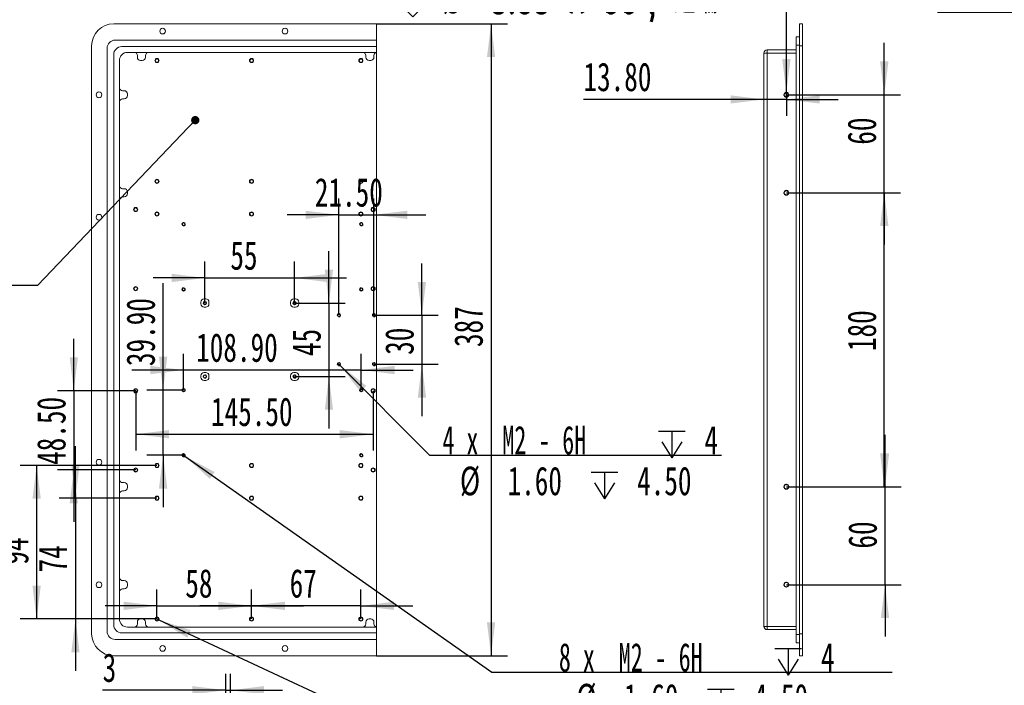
# Model space of a CAD drawing. Header units: millimetres. Extents: x 0 to 658, y -2 to 210.
# Tile 3 of 11: x 97 to 218, y 77 to 158. Entities that reach past the tile are written whole.
import ezdxf

# ---------------------------------------------------------------- set-up
doc = ezdxf.new("R2010")
doc.units = ezdxf.units.MM
doc.layers.add('图框', color=7, linetype='Continuous')
doc.styles.add('SLDTEXTSTYLE0', font='TXT', dxfattribs={"width": 0.7, "bigfont": 'bigfont'})
doc.styles.add('SLDTEXTSTYLE1', font='TXT', dxfattribs={"width": 0.7})
doc.styles.add('SLDTEXTSTYLE4', font='TXT', dxfattribs={"width": 0.633333})
doc.styles.add('SLDTEXTSTYLE5', font='TXT', dxfattribs={"width": 0.616667})
doc.dimstyles.new('SLDDIMSTYLE0', dxfattribs={"dimtxt": 3.5, "dimasz": 4.08, "dimexe": 0, "dimexo": 0.0625, "dimgap": 0.875, "dimtad": 2, "dimlfac": 5, "dimrnd": 1e-09, "dimzin": 12, "dimdsep": 46, "dimtxsty": 'SLDTEXTSTYLE1', "dimsah": 1, "dimcen": 0.09, "dimadec": 0, "dimazin": 3, "dimtfac": 1, "dimtofl": 0, "dimtmove": 0, "dimatfit": 3, "dimfxl": 0, "dimfrac": 2, "dimtolj": 1, "dimtzin": 12, "dimarcsym": 0})
doc.dimstyles.new('SLDDIMSTYLE1', dxfattribs={"dimtxt": 3.5, "dimasz": 4.08, "dimexe": 0, "dimexo": 0.0625, "dimgap": 0.875, "dimtad": 0, "dimtih": 1, "dimtoh": 1, "dimdec": 6, "dimlfac": 5, "dimrnd": 1e-09, "dimzin": 12, "dimdsep": 46, "dimtxsty": 'SLDTEXTSTYLE1', "dimblk1": 'NONE', "dimsah": 1, "dimcen": 0, "dimadec": 0, "dimazin": 3, "dimtfac": 1, "dimtmove": 0, "dimatfit": 3, "dimldrblk": 'NONE', "dimfxl": 0, "dimfrac": 2, "dimtolj": 1, "dimtzin": 12, "dimarcsym": 0})
doc.dimstyles.new('SLDDIMSTYLE2', dxfattribs={"dimtxt": 3.5, "dimasz": 4.08, "dimexe": 0, "dimexo": 0.0625, "dimgap": 0.875, "dimtad": 2, "dimlfac": 5, "dimrnd": 1e-09, "dimzin": 12, "dimdsep": 46, "dimtxsty": 'SLDTEXTSTYLE1', "dimsah": 1, "dimcen": 0.09, "dimadec": 0, "dimazin": 3, "dimtfac": 1, "dimtmove": 0, "dimatfit": 0, "dimfxl": 0, "dimfrac": 2, "dimtolj": 1, "dimtzin": 12, "dimarcsym": 0})
doc.dimstyles.new('SLDDIMSTYLE3', dxfattribs={"dimtxt": 3.5, "dimasz": 4.08, "dimexe": 0, "dimexo": 0.0625, "dimgap": 0.875, "dimtad": 2, "dimlfac": 5, "dimrnd": 1e-09, "dimzin": 4, "dimdsep": 46, "dimtxsty": 'SLDTEXTSTYLE1', "dimsah": 1, "dimcen": 0.09, "dimadec": 0, "dimazin": 1, "dimtfac": 1, "dimtmove": 0, "dimatfit": 0, "dimfxl": 0, "dimfrac": 2, "dimtolj": 1, "dimtzin": 12, "dimarcsym": 0})
doc.dimstyles.new('SLDDIMSTYLE4', dxfattribs={"dimtxt": 3.5, "dimasz": 4.08, "dimexe": 0, "dimexo": 0.0625, "dimgap": 0.875, "dimtad": 2, "dimlfac": 5, "dimrnd": 1e-09, "dimzin": 4, "dimdsep": 46, "dimtxsty": 'SLDTEXTSTYLE1', "dimsah": 1, "dimcen": 0.09, "dimadec": 0, "dimazin": 1, "dimtfac": 1, "dimtofl": 0, "dimtmove": 0, "dimatfit": 3, "dimfxl": 0, "dimfrac": 2, "dimtolj": 1, "dimtzin": 12, "dimarcsym": 0})
doc.dimstyles.new('SLDDIMSTYLE5', dxfattribs={"dimtxt": 0.18, "dimasz": 1.016, "dimexe": 0, "dimexo": 0.0625, "dimgap": 0, "dimtad": 0, "dimtih": 1, "dimtoh": 1, "dimdec": 0, "dimrnd": 1e-09, "dimzin": 0, "dimdsep": 46, "dimtxsty": 'Standard', "dimblk1": 'DOT', "dimblk2": 'DOT', "dimsah": 1, "dimcen": 0.09, "dimadec": 0, "dimazin": 0, "dimtfac": 1.016, "dimtdec": 0, "dimtofl": 0, "dimtmove": 0, "dimatfit": 3, "dimldrblk": 'DOT', "dimfxl": 0, "dimfrac": 2, "dimtolj": 1, "dimtzin": 0, "dimarcsym": 0})

# ---------------------------------------------------------------- blocks, each defined once
blk = doc.blocks.new('_D')
at = {"layer": '图框'}
for p, q in [((141.08, 157.86), (157.14, 157.86)), ((155.14, 157.86), (155.14, 80.46)), ((141.08, 80.46), (157.14, 80.46))]:
    blk.add_line(p, q, dxfattribs=at)
for points in [[(155.14, 157.86), (154.63, 153.78), (155.64, 153.78)], [(155.14, 80.46), (155.64, 84.54), (154.63, 84.54)]]:
    blk.add_solid(points, dxfattribs=at)
at = {"layer": '图框', "insert": (150.62, 118.27), "char_height": 3.5, "attachment_point": 1, "rotation": 90, "style": 'SLDTEXTSTYLE1'}
blk.add_mtext('387', dxfattribs=at)
blk = doc.blocks.new('SW_SYMBOL_HOLE_DEPTH')
at = {"layer": '图框', "color": 0}
for p, q in [((0, 875), (800, 875)), ((400, 875), (400, 75)), ((100, 555), (400, 75)), ((700, 555), (400, 75))]:
    blk.add_line(p, q, dxfattribs=at)
blk = doc.blocks.new('SW_SYMBOL_HOLE_SINK')
at = {"layer": '图框', "color": 0}
for p, q in [((0, 875), (800, 75)), ((800, 75), (1600, 875))]:
    blk.add_line(p, q, dxfattribs=at)
blk = doc.blocks.new('_D_1')
at = {"layer": '图框'}
for p, q in [((113.95, 85.07), (114.41, 84.85)), ((114.41, 84.85), (161.26, 63.06)), ((161.26, 63.06), (210.31, 63.06))]:
    blk.add_line(p, q, dxfattribs=at)
blk.add_solid([(114.41, 84.85), (117.9, 82.67), (118.33, 83.59)], dxfattribs=at)
at = {"layer": '图框', "xscale": 0.004072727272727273, "yscale": 0.004072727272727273, "zscale": 0.004072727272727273}
for name, p in [('SW_SYMBOL_HOLE_DEPTH', (199.01, 62.42)), ('SW_SYMBOL_HOLE_DEPTH', (187.7, 57.42)), ('SW_SYMBOL_HOLE_SINK', (162.85, 52.42))]:
    blk.add_blockref(name, p, dxfattribs=at)
at = {"layer": '图框', "char_height": 3.5, "attachment_point": 1}
for s, insert, style in [('26 x  M2.5 - 6H', (166.42, 66.64), 'SLDTEXTSTYLE4'), ('5', (204.64, 66.64), 'SLDTEXTSTYLE1'), ('%%c', (171.61, 61.64), 'SLDTEXTSTYLE1'), ('2.05', (177.45, 61.64), 'SLDTEXTSTYLE1'), ('4.50', (193.34, 61.64), 'SLDTEXTSTYLE1'), ('%%c', (169.78, 56.64), 'SLDTEXTSTYLE1'), ('2.55 X 90\\M+1818B, \\M+18BDF\\M+1925B', (175.62, 56.64), 'SLDTEXTSTYLE0')]:
    blk.add_mtext(s, dxfattribs=dict(at, insert=insert, style=style))
blk = doc.blocks.new('_NONE')
blk = doc.blocks.new('_D_2')
at = {"layer": '图框'}
for p, q in [((117.28, 105.13), (117.62, 104.89)), ((117.62, 104.89), (155.25, 78.43)), ((155.25, 78.43), (204.29, 78.43))]:
    blk.add_line(p, q, dxfattribs=at)
blk.add_solid([(117.62, 104.89), (120.66, 102.13), (121.25, 102.96)], dxfattribs=at)
at = {"layer": '图框', "xscale": 0.004072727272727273, "yscale": 0.004072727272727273, "zscale": 0.004072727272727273}
for name, p in [('SW_SYMBOL_HOLE_DEPTH', (189.93, 77.79)), ('SW_SYMBOL_HOLE_DEPTH', (181.68, 72.79)), ('SW_SYMBOL_HOLE_SINK', (156.83, 67.79))]:
    blk.add_blockref(name, p, dxfattribs=at)
at = {"layer": '图框', "char_height": 3.5, "attachment_point": 1}
for s, insert, style in [('8 x  M2 - 6H', (163.45, 82.02), 'SLDTEXTSTYLE5'), ('4', (195.57, 82.02), 'SLDTEXTSTYLE1'), ('%%c', (165.59, 77.02), 'SLDTEXTSTYLE1'), ('1.60', (171.43, 77.02), 'SLDTEXTSTYLE1'), ('4.50', (187.32, 77.02), 'SLDTEXTSTYLE1'), ('%%c', (163.76, 72.02), 'SLDTEXTSTYLE1'), ('2.05 X 90\\M+1818B, \\M+18BDF\\M+1925B', (169.6, 72.02), 'SLDTEXTSTYLE0')]:
    blk.add_mtext(s, dxfattribs=dict(at, insert=insert, style=style))
blk = doc.blocks.new('_D_3')
at = {"layer": '图框'}
for p, q in [((136.37, 116.27), (136.6, 116.05)), ((136.6, 116.05), (147.59, 105.03)), ((147.59, 105.03), (183.4, 105.03))]:
    blk.add_line(p, q, dxfattribs=at)
blk.add_solid([(136.6, 116.05), (139.12, 112.8), (139.84, 113.52)], dxfattribs=at)
at = {"layer": '图框', "xscale": 0.004072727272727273, "yscale": 0.004072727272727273, "zscale": 0.004072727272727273}
for p in [(175.66, 104.39), (167.41, 99.39)]:
    blk.add_blockref('SW_SYMBOL_HOLE_DEPTH', p, dxfattribs=at)
at = {"layer": '图框', "char_height": 3.5, "attachment_point": 1}
for s, insert, style in [('4 x  M2 - 6H', (149.18, 108.62), 'SLDTEXTSTYLE5'), ('4', (181.29, 108.62), 'SLDTEXTSTYLE1'), ('%%c', (151.32, 103.62), 'SLDTEXTSTYLE1'), ('1.60', (157.16, 103.62), 'SLDTEXTSTYLE1'), ('4.50', (173.04, 103.62), 'SLDTEXTSTYLE1')]:
    blk.add_mtext(s, dxfattribs=dict(at, insert=insert, style=style))
blk = doc.blocks.new('_D_4')
at = {"layer": '图框'}
for p, q in [((104.2, 99.76), (104.2, 106.11)), ((114.18, 99.76), (102.2, 99.76)), ((104.2, 99.76), (104.2, 84.96)), ((114.18, 84.96), (102.2, 84.96)), ((104.2, 84.96), (104.2, 78.61))]:
    blk.add_line(p, q, dxfattribs=at)
for points in [[(104.2, 99.76), (104.7, 103.84), (103.69, 103.84)], [(104.2, 84.96), (103.69, 80.88), (104.7, 80.88)]]:
    blk.add_solid(points, dxfattribs=at)
at = {"layer": '图框', "insert": (99.68, 90.66), "char_height": 3.5, "attachment_point": 1, "rotation": 90, "style": 'SLDTEXTSTYLE1'}
blk.add_mtext('74', dxfattribs=at)
blk = doc.blocks.new('_D_5')
at = {"layer": '图框'}
for p, q in [((114.18, 103.76), (97.44, 103.76)), ((99.44, 103.76), (99.44, 84.96)), ((114.18, 84.96), (97.44, 84.96))]:
    blk.add_line(p, q, dxfattribs=at)
for points in [[(99.44, 103.76), (98.93, 99.68), (99.95, 99.68)], [(99.44, 84.96), (99.95, 89.04), (98.93, 89.04)]]:
    blk.add_solid(points, dxfattribs=at)
at = {"layer": '图框', "insert": (94.93, 91.61), "char_height": 3.5, "attachment_point": 1, "rotation": 90, "style": 'SLDTEXTSTYLE1'}
blk.add_mtext('94', dxfattribs=at)
blk = doc.blocks.new('_D_6')
at = {"layer": '图框'}
for p, q in [((114.18, 84.96), (114.18, 88.57)), ((125.78, 84.96), (125.78, 88.57)), ((114.18, 86.57), (107.83, 86.57)), ((114.18, 86.57), (125.78, 86.57)), ((125.78, 86.57), (132.13, 86.57))]:
    blk.add_line(p, q, dxfattribs=at)
for points in [[(114.18, 86.57), (110.1, 87.08), (110.1, 86.06)], [(125.78, 86.57), (129.86, 86.06), (129.86, 87.08)]]:
    blk.add_solid(points, dxfattribs=at)
at = {"layer": '图框', "insert": (117.66, 91.08), "char_height": 3.5, "attachment_point": 1, "style": 'SLDTEXTSTYLE1'}
blk.add_mtext('58', dxfattribs=at)
blk = doc.blocks.new('_D_7')
at = {"layer": '图框'}
for p, q in [((125.78, 84.96), (125.78, 88.57)), ((139.18, 84.96), (139.18, 88.57)), ((125.78, 86.57), (119.43, 86.57)), ((139.18, 86.57), (125.78, 86.57)), ((139.18, 86.57), (145.53, 86.57))]:
    blk.add_line(p, q, dxfattribs=at)
for points in [[(125.78, 86.57), (121.7, 87.08), (121.7, 86.06)], [(139.18, 86.57), (143.26, 86.06), (143.26, 87.08)]]:
    blk.add_solid(points, dxfattribs=at)
at = {"layer": '图框', "insert": (130.45, 91.08), "char_height": 3.5, "attachment_point": 1, "style": 'SLDTEXTSTYLE1'}
blk.add_mtext('67', dxfattribs=at)
blk = doc.blocks.new('_D_8')
at = {"layer": '图框'}
for p, q in [((103.99, 112.91), (103.99, 119.26)), ((111.58, 112.91), (101.99, 112.91)), ((103.99, 112.91), (103.99, 103.21)), ((111.58, 103.21), (101.99, 103.21)), ((103.99, 103.21), (103.99, 96.86))]:
    blk.add_line(p, q, dxfattribs=at)
for points in [[(103.99, 112.91), (104.5, 116.99), (103.49, 116.99)], [(103.99, 103.21), (103.49, 99.13), (104.5, 99.13)]]:
    blk.add_solid(points, dxfattribs=at)
at = {"layer": '图框', "insert": (99.48, 103.83), "char_height": 3.5, "attachment_point": 1, "rotation": 90, "style": 'SLDTEXTSTYLE1'}
blk.add_mtext('48.50', dxfattribs=at)
blk = doc.blocks.new('_D_9')
at = {"layer": '图框'}
for p, q in [((111.58, 112.91), (111.58, 105.59)), ((140.68, 112.91), (140.68, 105.59)), ((111.58, 107.59), (140.68, 107.59))]:
    blk.add_line(p, q, dxfattribs=at)
for points in [[(111.58, 107.59), (115.66, 107.08), (115.66, 108.1)], [(140.68, 107.59), (136.6, 108.1), (136.6, 107.08)]]:
    blk.add_solid(points, dxfattribs=at)
at = {"layer": '图框', "insert": (120.81, 112.1), "char_height": 3.5, "attachment_point": 1, "style": 'SLDTEXTSTYLE1'}
blk.add_mtext('145.50', dxfattribs=at)
blk = doc.blocks.new('_D_10')
at = {"layer": '图框'}
for p, q in [((114.94, 112.99), (114.94, 126.11)), ((117.45, 112.99), (112.94, 112.99)), ((114.94, 105.01), (114.94, 112.99)), ((117.45, 105.01), (112.94, 105.01)), ((114.94, 105.01), (114.94, 98.66))]:
    blk.add_line(p, q, dxfattribs=at)
for points in [[(114.94, 112.99), (115.45, 117.07), (114.43, 117.07)], [(114.94, 105.01), (114.43, 100.93), (115.45, 100.93)]]:
    blk.add_solid(points, dxfattribs=at)
at = {"layer": '图框', "insert": (110.43, 115.93), "char_height": 3.5, "attachment_point": 1, "rotation": 90, "style": 'SLDTEXTSTYLE1'}
blk.add_mtext('39.90', dxfattribs=at)
blk = doc.blocks.new('_D_11')
at = {"layer": '图框'}
for p, q in [((117.45, 112.99), (117.45, 117.45)), ((139.23, 112.99), (139.23, 117.45)), ((117.45, 115.45), (111.1, 115.45)), ((139.23, 115.45), (117.45, 115.45)), ((139.23, 115.45), (145.58, 115.45))]:
    blk.add_line(p, q, dxfattribs=at)
for points in [[(117.45, 115.45), (113.37, 115.96), (113.37, 114.94)], [(139.23, 115.45), (143.31, 114.94), (143.31, 115.96)]]:
    blk.add_solid(points, dxfattribs=at)
at = {"layer": '图框', "insert": (118.99, 119.96), "char_height": 3.5, "attachment_point": 1, "style": 'SLDTEXTSTYLE1'}
blk.add_mtext('108.90', dxfattribs=at)
blk = doc.blocks.new('_D_12')
at = {"layer": '图框'}
for p, q in [((120.06, 123.66), (120.06, 128.73)), ((131.06, 123.66), (131.06, 128.73)), ((120.06, 126.73), (113.71, 126.73)), ((120.06, 126.73), (131.06, 126.73)), ((131.06, 126.73), (137.41, 126.73))]:
    blk.add_line(p, q, dxfattribs=at)
for points in [[(120.06, 126.73), (115.98, 127.24), (115.98, 126.22)], [(131.06, 126.73), (135.14, 126.22), (135.14, 127.24)]]:
    blk.add_solid(points, dxfattribs=at)
at = {"layer": '图框', "insert": (123.18, 131.24), "char_height": 3.5, "attachment_point": 1, "style": 'SLDTEXTSTYLE1'}
blk.add_mtext('55', dxfattribs=at)
blk = doc.blocks.new('_D_13')
at = {"layer": '图框'}
for p, q in [((135.26, 123.66), (135.26, 130.01)), ((131.06, 123.66), (137.26, 123.66)), ((135.26, 123.66), (135.26, 114.66)), ((131.06, 114.66), (137.26, 114.66)), ((135.26, 114.66), (135.26, 108.31))]:
    blk.add_line(p, q, dxfattribs=at)
for points in [[(135.26, 123.66), (135.77, 127.74), (134.76, 127.74)], [(135.26, 114.66), (134.76, 110.58), (135.77, 110.58)]]:
    blk.add_solid(points, dxfattribs=at)
at = {"layer": '图框', "insert": (130.75, 117.16), "char_height": 3.5, "attachment_point": 1, "rotation": 90, "style": 'SLDTEXTSTYLE1'}
blk.add_mtext('45', dxfattribs=at)
blk = doc.blocks.new('_D_14')
at = {"layer": '图框'}
for p, q in [((146.66, 122.16), (146.66, 128.51)), ((140.78, 122.16), (148.66, 122.16)), ((146.66, 122.16), (146.66, 116.16)), ((140.78, 116.16), (148.66, 116.16)), ((146.66, 116.16), (146.66, 109.81))]:
    blk.add_line(p, q, dxfattribs=at)
for points in [[(146.66, 122.16), (147.17, 126.24), (146.15, 126.24)], [(146.66, 116.16), (146.15, 112.08), (147.17, 112.08)]]:
    blk.add_solid(points, dxfattribs=at)
at = {"layer": '图框', "insert": (142.15, 117.31), "char_height": 3.5, "attachment_point": 1, "rotation": 90, "style": 'SLDTEXTSTYLE1'}
blk.add_mtext('30', dxfattribs=at)
blk = doc.blocks.new('_D_15')
at = {"layer": '图框'}
for p, q in [((136.48, 122.16), (136.48, 136.46)), ((140.78, 122.16), (140.78, 136.46)), ((136.48, 134.46), (130.13, 134.46)), ((136.48, 134.46), (140.78, 134.46)), ((140.78, 134.46), (147.13, 134.46))]:
    blk.add_line(p, q, dxfattribs=at)
for points in [[(136.48, 134.46), (132.4, 134.96), (132.4, 133.95)], [(140.78, 134.46), (144.86, 133.95), (144.86, 134.96)]]:
    blk.add_solid(points, dxfattribs=at)
at = {"layer": '图框', "insert": (133.54, 138.97), "char_height": 3.5, "attachment_point": 1, "style": 'SLDTEXTSTYLE1'}
blk.add_mtext('21.50', dxfattribs=at)
blk = doc.blocks.new('SW_NOTE_2')
at = {"layer": '图框', "color": 0}
blk.add_line((-45.27, 0), (0, 0), dxfattribs=at)
at = {"layer": '图框', "color": 0, "insert": (-45.76, 5.56), "char_height": 4.2333, "attachment_point": 1, "style": 'SLDTEXTSTYLE0'}
blk.add_mtext('\\M+193E0\\M+19594\\M+1967B\\M+19046导电氧\\M+189BB', dxfattribs=at)
blk = doc.blocks.new('_DOT')
at = {"color": 0, "linetype": 'ByBlock', "lineweight": -2}
blk.add_line((-0.5, 0), (-1, 0), dxfattribs=at)
at = {"color": 0, "linetype": 'ByBlock', "const_width": 0.5}
blk.add_lwpolyline([(-0.25, 0, 1), (0.25, 0, 1)], format="xyb", close=True, dxfattribs=at)
blk = doc.blocks.new('_D_33')
at = {"layer": '图框'}
for p, q in [((122.62, 66.23), (122.62, 78.23)), ((123.22, 66.23), (123.22, 78.23)), ((122.62, 76.23), (107.53, 76.23)), ((122.62, 76.23), (123.22, 76.23)), ((123.22, 76.23), (129.57, 76.23))]:
    blk.add_line(p, q, dxfattribs=at)
for points in [[(122.62, 76.23), (118.54, 76.74), (118.54, 75.73)], [(123.22, 76.23), (127.3, 75.73), (127.3, 76.74)]]:
    blk.add_solid(points, dxfattribs=at)
at = {"layer": '图框', "insert": (107.53, 80.75), "char_height": 3.5, "attachment_point": 1, "style": 'SLDTEXTSTYLE1'}
blk.add_mtext('3', dxfattribs=at)
blk = doc.blocks.new('_D_35')
at = {"layer": '图框'}
for p, q in [((191.33, 169.06), (142.28, 169.06)), ((191.33, 149.46), (191.33, 169.06)), ((191.33, 148.85), (191.33, 149.46))]:
    blk.add_line(p, q, dxfattribs=at)
blk.add_solid([(191.33, 149.46), (191.84, 153.54), (190.82, 153.54)], dxfattribs=at)
at = {"layer": '图框', "xscale": 0.004072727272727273, "yscale": 0.004072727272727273, "zscale": 0.004072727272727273}
for name, p in [('SW_SYMBOL_HOLE_DEPTH', (175.38, 168.42)), ('SW_SYMBOL_HOLE_DEPTH', (167.13, 163.42)), ('SW_SYMBOL_HOLE_SINK', (142.28, 158.42))]:
    blk.add_blockref(name, p, dxfattribs=at)
at = {"layer": '图框', "char_height": 3.5, "attachment_point": 1}
for s, insert, style in [('4 x  M3 - 6H', (148.9, 172.65), 'SLDTEXTSTYLE5'), ('5', (181.02, 172.65), 'SLDTEXTSTYLE1'), ('%%c', (151.04, 167.65), 'SLDTEXTSTYLE1'), ('2.50', (156.88, 167.65), 'SLDTEXTSTYLE1'), ('5.50', (172.77, 167.65), 'SLDTEXTSTYLE1'), ('3.05 X 90\\M+1818B, \\M+18BDF\\M+1925B', (155.05, 162.65), 'SLDTEXTSTYLE0'), ('%%c', (149.21, 162.65), 'SLDTEXTSTYLE1')]:
    blk.add_mtext(s, dxfattribs=dict(at, insert=insert, style=style))
blk = doc.blocks.new('_D_36')
at = {"layer": '图框'}
for p, q in [((203.33, 149.16), (203.33, 155.51)), ((191.33, 149.16), (205.33, 149.16)), ((203.33, 137.16), (203.33, 149.16)), ((191.33, 137.16), (205.33, 137.16)), ((203.33, 137.16), (203.33, 130.81))]:
    blk.add_line(p, q, dxfattribs=at)
for points in [[(203.33, 149.16), (203.84, 153.24), (202.82, 153.24)], [(203.33, 137.16), (202.82, 133.08), (203.84, 133.08)]]:
    blk.add_solid(points, dxfattribs=at)
at = {"layer": '图框', "insert": (198.82, 143.05), "char_height": 3.5, "attachment_point": 1, "rotation": 90, "style": 'SLDTEXTSTYLE1'}
blk.add_mtext('60', dxfattribs=at)
blk = doc.blocks.new('_D_37')
at = {"layer": '图框'}
for p, q in [((191.33, 137.16), (205.33, 137.16)), ((203.33, 101.16), (203.33, 137.16)), ((191.33, 101.16), (205.33, 101.16))]:
    blk.add_line(p, q, dxfattribs=at)
for points in [[(203.33, 137.16), (202.82, 133.08), (203.84, 133.08)], [(203.33, 101.16), (203.84, 105.24), (202.82, 105.24)]]:
    blk.add_solid(points, dxfattribs=at)
at = {"layer": '图框', "insert": (198.82, 117.77), "char_height": 3.5, "attachment_point": 1, "rotation": 90, "style": 'SLDTEXTSTYLE1'}
blk.add_mtext('180', dxfattribs=at)
blk = doc.blocks.new('_D_38')
at = {"layer": '图框'}
for p, q in [((203.42, 101.16), (203.42, 107.51)), ((191.33, 101.16), (205.42, 101.16)), ((203.42, 89.16), (203.42, 101.16)), ((191.33, 89.16), (205.42, 89.16)), ((203.42, 89.16), (203.42, 82.81))]:
    blk.add_line(p, q, dxfattribs=at)
for points in [[(203.42, 101.16), (203.93, 105.24), (202.91, 105.24)], [(203.42, 89.16), (202.91, 85.08), (203.93, 85.08)]]:
    blk.add_solid(points, dxfattribs=at)
at = {"layer": '图框', "insert": (198.91, 93.58), "char_height": 3.5, "attachment_point": 1, "rotation": 90, "style": 'SLDTEXTSTYLE1'}
blk.add_mtext('60', dxfattribs=at)
blk = doc.blocks.new('_D_39')
at = {"layer": '图框'}
for p, q in [((188.57, 148.59), (166.46, 148.59)), ((191.33, 148.59), (188.57, 148.59)), ((191.33, 149.16), (191.33, 146.59)), ((191.33, 148.59), (197.68, 148.59))]:
    blk.add_line(p, q, dxfattribs=at)
for points in [[(188.57, 148.59), (184.49, 149.1), (184.49, 148.09)], [(191.33, 148.59), (195.41, 148.09), (195.41, 149.1)]]:
    blk.add_solid(points, dxfattribs=at)
at = {"layer": '图框', "insert": (166.46, 153.11), "char_height": 3.5, "attachment_point": 1, "style": 'SLDTEXTSTYLE1'}
blk.add_mtext('13.80', dxfattribs=at)
blk = doc.blocks.new('_D_44')
at = {"layer": '图框'}
for p, q in [((219.61, 157.86), (219.61, 161.26)), ((230.81, 156.96), (230.81, 161.26)), ((219.61, 159.26), (209.85, 159.26)), ((230.81, 159.26), (219.61, 159.26))]:
    blk.add_line(p, q, dxfattribs=at)
for points in [[(219.61, 159.26), (223.69, 158.75), (223.69, 159.77)], [(230.81, 159.26), (226.73, 159.77), (226.73, 158.75)]]:
    blk.add_solid(points, dxfattribs=at)
at = {"layer": '图框', "insert": (209.85, 163.77), "char_height": 3.5, "attachment_point": 1, "style": 'SLDTEXTSTYLE1'}
blk.add_mtext('56', dxfattribs=at)

msp = doc.modelspace()

# ---------------------------------------------------------------- linework, layer by layer
at = {"color": 7, "linetype": 'Continuous', "lineweight": 15}
for p, q in [((108.88203612, 157.85974716), (141.08203656, 157.85974716)), ((141.08203656, 157.85974716), (141.08203656, 155.85974608)), ((192.92773731, 157.85974716), (193.32773733, 157.85974716)), ((192.92773731, 155.15974616), (192.92773731, 157.85974716)), ((193.32773733, 155.15974616), (193.32773733, 157.85974716)), ((141.08203656, 155.85974608), (109.08203653, 155.85974608)), ((141.08203656, 155.05974595), (141.08203656, 155.85974608)), ((192.52773729, 156.25974689), (192.92773731, 156.25974689)), ((192.52773729, 155.25974636), (192.52773729, 156.25974689)), ((106.18203661, 83.15974627), (106.18203661, 155.15974616)), ((108.08203599, 154.85974704), (108.08203599, 83.45974837)), ((109.88203666, 155.05974595), (141.08203656, 155.05974595)), ((141.08203656, 155.05974595), (141.08203656, 154.35974602)), ((188.96773733, 154.25974582), (188.96773733, 154.65974663)), ((188.96773733, 154.65974663), (192.52773729, 154.65974663)), ((192.92773731, 155.25974636), (192.52773729, 155.25974636)), ((192.52773729, 83.05974756), (192.52773729, 155.25974636)), ((192.92773731, 83.15974627), (192.92773731, 155.15974616)), ((192.92773731, 155.15974616), (193.32773733, 155.15974616)), ((193.32773733, 83.15974627), (193.32773733, 155.15974616)), ((108.88203612, 84.25974403), (108.88203612, 154.05974691)), ((109.58203605, 153.35974698), (109.58203605, 84.95974694)), ((141.08203656, 154.35974602), (110.58203659, 154.35974602)), ((111.78203604, 153.7597463), (111.78203604, 153.9597467)), ((112.38203577, 153.35974698), (112.18203685, 153.35974698)), ((112.78203658, 153.7597463), (112.78203658, 153.9597467)), ((139.78203616, 153.7597463), (139.78203616, 153.9597467)), ((140.38203663, 153.35974698), (140.18203622, 153.35974698)), ((140.7820367, 153.7597463), (140.7820367, 153.9597467)), ((141.08203656, 154.34704427), (141.08203656, 154.35974602)), ((141.08203656, 83.97244965), (141.08203656, 154.34704427)), ((188.56773727, 154.25974582), (188.96773733, 154.25974582)), ((188.56773727, 84.05974661), (188.56773727, 154.25974582)), ((188.96773733, 154.25974582), (188.96773733, 84.05974661)), ((192.52773729, 154.25974582), (188.96773733, 154.25974582)), ((110.18203578, 149.65974618), (109.98203686, 149.65974618)), ((110.18203578, 148.65974639), (109.98203686, 148.65974639)), ((110.58203659, 149.25974612), (110.58203659, 149.05974646)), ((110.18203578, 137.65974645), (109.98203686, 137.65974645)), ((110.18203578, 136.65974648), (109.98203686, 136.65974648)), ((110.58203659, 137.25974648), (110.58203659, 137.05974645)), ((119.56203661, 123.55974619), (119.56203661, 123.7597466)), ((119.96203667, 124.15974592), (120.16203633, 124.15974592)), ((119.96203667, 123.15974687), (120.16203633, 123.15974687)), ((120.5620364, 123.7597466), (120.5620364, 123.55974619)), ((130.56203645, 123.7597466), (130.56203645, 123.55974619)), ((130.96203643, 124.15974592), (131.16203646, 124.15974592)), ((131.16203646, 123.15974687), (130.96203643, 123.15974687)), ((131.56203643, 123.55974619), (131.56203643, 123.7597466)), ((119.56203661, 114.55974583), (119.56203661, 114.75974624)), ((119.96203667, 115.15974705), (120.16203633, 115.15974705)), ((120.5620364, 114.55974583), (120.5620364, 114.75974624)), ((130.56203645, 114.55974583), (130.56203645, 114.75974624)), ((131.16203646, 115.15974705), (130.96203643, 115.15974705)), ((131.56203643, 114.55974583), (131.56203643, 114.75974624)), ((119.96203667, 114.15974651), (120.16203633, 114.15974651)), ((130.96203643, 114.15974651), (131.16203646, 114.15974651)), ((110.18203578, 101.65974651), (109.98203686, 101.65974651)), ((110.18203578, 100.65974747), (109.98203686, 100.65974747)), ((110.58203659, 101.2597457), (110.58203659, 101.0597453)), ((110.18203578, 89.65974604), (109.98203686, 89.65974604)), ((110.18203578, 88.65974699), (109.98203686, 88.65974699)), ((110.58203659, 89.25974523), (110.58203659, 89.0597478)), ((111.78203604, 84.55974613), (111.78203604, 84.35974871)), ((112.18203685, 84.95974694), (112.38203577, 84.95974694)), ((112.78203658, 84.55974613), (112.78203658, 84.35974871)), ((139.78203616, 84.55974613), (139.78203616, 84.35974871)), ((140.18203622, 84.95974694), (140.38203663, 84.95974694)), ((140.7820367, 84.55974613), (140.7820367, 84.35974871)), ((110.58203659, 83.9597479), (141.08203656, 83.9597479)), ((141.08203656, 83.9597479), (141.08203656, 83.97244965)), ((141.08203656, 83.9597479), (141.08203656, 83.25974499)), ((188.56773727, 84.05974661), (188.96773733, 84.05974661)), ((188.96773733, 83.6597458), (188.96773733, 84.05974661)), ((188.96773733, 84.05974661), (192.52773729, 84.05974661)), ((192.52773729, 83.6597458), (188.96773733, 83.6597458)), ((109.08203653, 82.45974933), (141.08203656, 82.45974933)), ((141.08203656, 83.25974499), (109.88203666, 83.25974499)), ((141.08203656, 82.45974933), (141.08203656, 83.25974499)), ((141.08203656, 82.45974933), (141.08203656, 80.45974527)), ((192.52773729, 83.05974756), (192.92773731, 83.05974756)), ((192.52773729, 82.05974852), (192.52773729, 83.05974756)), ((192.92773731, 83.15974627), (193.32773733, 83.15974627)), ((192.92773731, 80.45974527), (192.92773731, 83.15974627)), ((193.32773733, 80.45974527), (193.32773733, 83.15974627)), ((192.92773731, 82.05974852), (192.52773729, 82.05974852)), ((141.08203656, 80.45974527), (108.88203612, 80.45974527)), ((192.92773731, 80.45974527), (193.32773733, 80.45974527))]:
    msp.add_line(p, q, dxfattribs=at)
for centre, radius in [((114.88203646, 156.95974644), 0.35), ((129.88203646, 156.95974644), 0.35), ((114.18203646, 153.35974644), 0.255), ((114.18203646, 153.35974644), 0.205), ((125.78203646, 153.35974644), 0.255), ((125.78203646, 153.35974644), 0.205), ((139.18203646, 153.35974644), 0.255), ((139.18203646, 153.35974644), 0.205), ((107.08203646, 149.15974644), 0.35), ((191.32773731, 149.15974644), 0.305), ((191.32773731, 149.15974644), 0.25), ((114.18203646, 138.55974644), 0.255), ((125.78203646, 138.55974644), 0.255), ((139.18203646, 138.55974644), 0.255), ((114.18203646, 138.55974644), 0.205), ((125.78203646, 138.55974644), 0.205), ((139.18203646, 138.55974644), 0.205), ((191.32773731, 137.15974644), 0.305), ((191.32773731, 137.15974644), 0.25), ((111.58203646, 135.10974644), 0.255), ((111.58203646, 135.10974644), 0.205), ((140.68203646, 135.10974644), 0.255), ((140.68203646, 135.10974644), 0.205), ((107.08203646, 134.15974644), 0.35), ((114.18203646, 134.55974644), 0.255), ((114.18203646, 134.55974644), 0.205), ((125.78203646, 134.55974644), 0.255), ((125.78203646, 134.55974644), 0.205), ((139.18203646, 134.55974644), 0.255), ((139.18203646, 134.55974644), 0.205), ((117.45203646, 133.30974644), 0.205), ((117.45203646, 133.30974644), 0.16), ((139.23203646, 133.30974644), 0.205), ((139.23203646, 133.30974644), 0.16), ((111.58203646, 125.40974644), 0.255), ((111.58203646, 125.40974644), 0.205), ((117.45203646, 125.32974644), 0.205), ((139.23203646, 125.32974644), 0.205), ((140.68203646, 125.40974644), 0.255), ((140.68203646, 125.40974644), 0.205), ((117.45203646, 125.32974644), 0.16), ((139.23203646, 125.32974644), 0.16), ((120.06203646, 123.65974644), 0.205), ((120.06203646, 123.65974644), 0.16), ((131.06203646, 123.65974644), 0.205), ((131.06203646, 123.65974644), 0.16), ((136.48203646, 122.15974644), 0.16), ((140.78203646, 122.15974644), 0.16), ((136.48203646, 116.15974644), 0.16), ((140.78203646, 116.15974644), 0.16), ((120.06203646, 114.65974644), 0.205), ((120.06203646, 114.65974644), 0.16), ((131.06203646, 114.65974644), 0.205), ((131.06203646, 114.65974644), 0.16), ((111.58203646, 112.90974644), 0.255), ((111.58203646, 112.90974644), 0.205), ((117.45203646, 112.98974644), 0.205), ((117.45203646, 112.98974644), 0.16), ((139.23203646, 112.98974644), 0.205), ((139.23203646, 112.98974644), 0.16), ((140.68203646, 112.90974644), 0.255), ((140.68203646, 112.90974644), 0.205), ((117.45203646, 105.00974644), 0.205), ((117.45203646, 105.00974644), 0.16), ((139.23203646, 105.00974644), 0.205), ((139.23203646, 105.00974644), 0.16), ((107.08203646, 104.15974644), 0.35), ((114.18203646, 103.75974644), 0.255), ((114.18203646, 103.75974644), 0.205), ((125.78203646, 103.75974644), 0.255), ((125.78203646, 103.75974644), 0.205), ((139.18203646, 103.75974644), 0.255), ((139.18203646, 103.75974644), 0.205), ((111.58203646, 103.20974644), 0.255), ((111.58203646, 103.20974644), 0.205), ((140.68203646, 103.20974644), 0.255), ((140.68203646, 103.20974644), 0.205), ((191.32773731, 101.15974644), 0.305), ((191.32773731, 101.15974644), 0.25), ((114.18203646, 99.75974644), 0.255), ((114.18203646, 99.75974644), 0.205), ((125.78203646, 99.75974644), 0.255), ((125.78203646, 99.75974644), 0.205), ((139.18203646, 99.75974644), 0.255), ((139.18203646, 99.75974644), 0.205), ((107.08203646, 89.15974644), 0.35), ((191.32773731, 89.15974644), 0.305), ((191.32773731, 89.15974644), 0.25), ((114.18203646, 84.95974644), 0.255), ((114.18203646, 84.95974644), 0.205), ((125.78203646, 84.95974644), 0.255), ((125.78203646, 84.95974644), 0.205), ((139.18203646, 84.95974644), 0.255), ((139.18203646, 84.95974644), 0.205), ((114.88203646, 81.35974644), 0.35), ((129.88203646, 81.35974644), 0.35)]:
    msp.add_circle(centre, radius, dxfattribs=at)
for centre, radius, start, end in [((108.88203646, 155.15974644), 2.7, 90, 180), ((109.08203646, 154.85974644), 1, 90, 180), ((109.88203646, 154.05974644), 1, 90, 180), ((188.96773731, 154.25974644), 0.4, 90, 180), ((110.58203646, 153.35974644), 1, 90, 180), ((111.38203646, 153.95974644), 0.4, 0, 90), ((112.18203646, 153.75974644), 0.4, 180, 270), ((112.38203646, 153.75974644), 0.4, 270, 0), ((113.18203646, 153.95974644), 0.4, 90, 180), ((139.38203646, 153.95974644), 0.4, 0, 90), ((140.18203646, 153.75974644), 0.4, 180, 270), ((140.38203646, 153.75974644), 0.4, 270, 0), ((141.18203646, 153.95974644), 0.4, 104.4775121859, 180), ((109.98203646, 150.05974644), 0.4, 180, 270), ((110.18203646, 149.25974644), 0.4, 0, 90), ((109.98203646, 148.25974644), 0.4, 90, 180), ((110.18203646, 149.05974644), 0.4, 270, 0), ((109.98203646, 138.05974644), 0.4, 180, 270), ((110.18203646, 137.25974644), 0.4, 0, 90), ((109.98203646, 136.25974644), 0.4, 90, 180), ((110.18203646, 137.05974644), 0.4, 270, 0), ((119.96203646, 123.75974644), 0.4, 90, 180), ((119.96203646, 123.55974644), 0.4, 180, 270), ((120.16203646, 123.75974644), 0.4, 0, 90), ((120.16203646, 123.55974644), 0.4, 270, 0), ((130.96203646, 123.75974644), 0.4, 90, 180), ((130.96203646, 123.55974644), 0.4, 180, 270), ((131.16203646, 123.75974644), 0.4, 0, 90), ((131.16203646, 123.55974644), 0.4, 270, 0), ((119.96203646, 114.75974644), 0.4, 90, 180), ((120.16203646, 114.75974644), 0.4, 0, 90), ((130.96203646, 114.75974644), 0.4, 90, 180), ((131.16203646, 114.75974644), 0.4, 0, 90), ((119.96203646, 114.55974644), 0.4, 180, 270), ((120.16203646, 114.55974644), 0.4, 270, 0), ((130.96203646, 114.55974644), 0.4, 180, 270), ((131.16203646, 114.55974644), 0.4, 270, 0), ((109.98203646, 102.05974644), 0.4, 180, 270), ((110.18203646, 101.25974644), 0.4, 0, 90), ((109.98203646, 100.25974644), 0.4, 90, 180), ((110.18203646, 101.05974644), 0.4, 270, 0), ((109.98203646, 90.05974644), 0.4, 180, 270), ((110.18203646, 89.25974644), 0.4, 0, 90), ((109.98203646, 88.25974644), 0.4, 90, 180), ((110.18203646, 89.05974644), 0.4, 270, 0), ((110.58203646, 84.95974644), 1, 180, 270), ((112.18203646, 84.55974644), 0.4, 90, 180), ((112.38203646, 84.55974644), 0.4, 0, 90), ((140.18203646, 84.55974644), 0.4, 90, 180), ((140.38203646, 84.55974644), 0.4, 0, 90), ((109.08203646, 83.45974644), 1, 180, 270), ((109.88203646, 84.25974644), 1, 180, 270), ((111.38203646, 84.35974644), 0.4, 270, 0), ((113.18203646, 84.35974644), 0.4, 180, 270), ((139.38203646, 84.35974644), 0.4, 270, 0), ((141.18203646, 84.35974644), 0.4, 180, 255.5224878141), ((188.96773731, 84.05974644), 0.4, 180, 270), ((108.88203646, 83.15974644), 2.7, 180, 270)]:
    msp.add_arc(centre, radius, start, end, dxfattribs=at)
at = {"color": 7, "linetype": 'Continuous', "lineweight": 0}
for centre, radius in [((191.32773731, 149.15974644), 0.3), ((191.32773731, 137.15974644), 0.3), ((117.45203646, 133.30974644), 0.2), ((139.23203646, 133.30974644), 0.2), ((117.45203646, 125.32974644), 0.2), ((139.23203646, 125.32974644), 0.2), ((120.06203646, 123.65974644), 0.2), ((131.06203646, 123.65974644), 0.2), ((136.48203646, 122.15974644), 0.2), ((140.78203646, 122.15974644), 0.2), ((136.48203646, 116.15974644), 0.2), ((140.78203646, 116.15974644), 0.2), ((120.06203646, 114.65974644), 0.2), ((131.06203646, 114.65974644), 0.2), ((117.45203646, 112.98974644), 0.2), ((139.23203646, 112.98974644), 0.2), ((117.45203646, 105.00974644), 0.2), ((139.23203646, 105.00974644), 0.2), ((191.32773731, 101.15974644), 0.3), ((191.32773731, 89.15974644), 0.3)]:
    msp.add_arc(centre, radius, 255, 195, dxfattribs=at)

# ---------------------------------------------------------------- block references
at = {"layer": '图框'}
msp.add_blockref('SW_NOTE_2', (99.57014576, 125.83301683), dxfattribs=at)

# ---------------------------------------------------------------- dimensions: what is measured, and where the dimension line sits
for p1, p2, text, picture, middle in [((191.32773731, 148.85474644), (191.32773731, 149.46474644), '4 x  M3 - 6H {\\fGDT;x} 5\\P%%c 2.50 {\\fGDT;x} 5.50\\P{\\fGDT;w}%%c 3.05 X 90°, 近端', '_D_35', (166.01144755, 165.63370798)), ((136.36899384, 116.27297791), (136.59507908, 116.04651497), '4 x  M2 - 6H {\\fGDT;x} 4\\P%%c 1.60 {\\fGDT;x} 4.50\\P', '_D_3', (166.28692892, 104.10585805)), ((117.28434795, 105.12766829), (117.61972497, 104.89182459), '8 x  M2 - 6H {\\fGDT;x} 4\\P%%c 1.60 {\\fGDT;x} 4.50\\P{\\fGDT;w}%%c 2.05 X 90°, 近端', '_D_2', (180.56363698, 75.00423518)), ((113.95082828, 85.06730003), (114.41324465, 84.85219284), '26 x  M2.5 - 6H {\\fGDT;x} 5\\P%%c 2.05 {\\fGDT;x} 4.50\\P{\\fGDT;w}%%c 2.55 X 90°, 近端', '_D_1', (186.58057253, 59.63088507))]:
    dim = msp.add_diameter_dim_2p(p1=p1, p2=p2, text=text, dimstyle='SLDDIMSTYLE1', override={"dimpost": '<>'}, dxfattribs=at)
    dim.commit()
    dim.dimension.update_dxf_attribs({"geometry": picture, "text_midpoint": middle, "dimtype": 163})
for base, p1, p2, dimstyle, picture, middle in [((219.61403692, 159.25993234), (230.81403692, 156.95974644), (219.61403692, 157.85974644), 'SLDDIMSTYLE0', '_D_44', (211.88305952, 159.25993234)), ((188.56773731, 148.59494354), (191.32773731, 149.15974644), (188.56773731, 154.25974644), 'SLDDIMSTYLE3', '_D_39', (171.54975852, 148.59494354)), ((140.78203646, 134.4550214), (136.48203646, 122.15974644), (140.78203646, 122.15974644), 'SLDDIMSTYLE3', '_D_15', (138.63082989, 134.4550214)), ((131.06203646, 126.73208227), (120.06203646, 123.65974644), (131.06203646, 123.65974644), 'SLDDIMSTYLE2', '_D_12', (125.21936873, 126.73208227)), ((117.45203646, 115.45161714), (139.23203646, 112.98974644), (117.45203646, 112.98974644), 'SLDDIMSTYLE3', '_D_11', (125.10113034, 115.45161714)), ((140.68203646, 107.59085276), (111.58203646, 112.90974644), (140.68203646, 112.90974644), 'SLDDIMSTYLE4', '_D_9', (126.92502284, 107.59085276)), ((125.78203646, 86.57221923), (114.18203646, 84.95974644), (125.78203646, 84.95974644), 'SLDDIMSTYLE2', '_D_6', (119.69447077, 86.57221923)), ((125.78203646, 86.57221923), (139.18203646, 84.95974644), (125.78203646, 84.95974644), 'SLDDIMSTYLE2', '_D_7', (132.4830863, 86.57221923)), ((123.22203646, 76.2346789), (122.62203646, 66.2346789), (123.22203646, 66.2346789), 'SLDDIMSTYLE2', '_D_33', (108.55152034, 76.2346789))]:
    dim = msp.add_linear_dim(base=base, p1=p1, p2=p2, dimstyle=dimstyle, dxfattribs=at)
    dim.commit()
    dim.dimension.update_dxf_attribs({"geometry": picture, "text_midpoint": middle, "dimtype": 160})
for base, p1, p2, dimstyle, picture, middle in [((155.13511775, 80.45974644), (141.08203646, 157.85974644), (141.08203646, 80.45974644), 'SLDDIMSTYLE0', '_D', (155.13511775, 121.32562188)), ((203.32773731, 149.15974644), (191.32773731, 137.15974644), (191.32773731, 149.15974644), 'SLDDIMSTYLE2', '_D_36', (203.32773731, 145.08184475)), ((203.32773731, 137.15974644), (191.32773731, 101.15974644), (191.32773731, 137.15974644), 'SLDDIMSTYLE0', '_D_37', (203.32773731, 120.8252193)), ((135.2637763, 114.65974644), (131.06203646, 123.65974644), (131.06203646, 114.65974644), 'SLDDIMSTYLE2', '_D_13', (135.2637763, 119.1987766)), ((146.66241955, 116.15974644), (140.78203646, 122.15974644), (140.78203646, 116.15974644), 'SLDDIMSTYLE2', '_D_14', (146.66241955, 119.34301215)), ((114.94142176, 112.98974644), (117.45203646, 105.00974644), (117.45203646, 112.98974644), 'SLDDIMSTYLE3', '_D_10', (114.94142176, 121.01889247)), ((103.9942901, 103.20974644), (111.58203646, 112.90974644), (111.58203646, 103.20974644), 'SLDDIMSTYLE3', '_D_8', (103.9942901, 108.917053)), ((203.42259518, 101.15974644), (191.32773731, 89.15974644), (191.32773731, 101.15974644), 'SLDDIMSTYLE2', '_D_38', (203.42259518, 95.61839086)), ((104.19530553, 84.95974644), (114.18203646, 99.75974644), (114.18203646, 84.95974644), 'SLDDIMSTYLE2', '_D_4', (104.19530553, 92.69403927)), ((99.44069993, 84.95974644), (114.18203646, 103.75974644), (114.18203646, 84.95974644), 'SLDDIMSTYLE0', '_D_5', (99.44069993, 93.64496039))]:
    dim = msp.add_linear_dim(base=base, p1=p1, p2=p2, angle=90, dimstyle=dimstyle, dxfattribs=at)
    dim.commit()
    dim.dimension.update_dxf_attribs({"geometry": picture, "text_midpoint": middle, "dimtype": 160})

# ---------------------------------------------------------------- leaders
msp.add_leader([(118.88376938, 146.05679211), (99.57014576, 125.83301683)], dimstyle='SLDDIMSTYLE5', dxfattribs=at)

doc.saveas('drawing.dxf')
